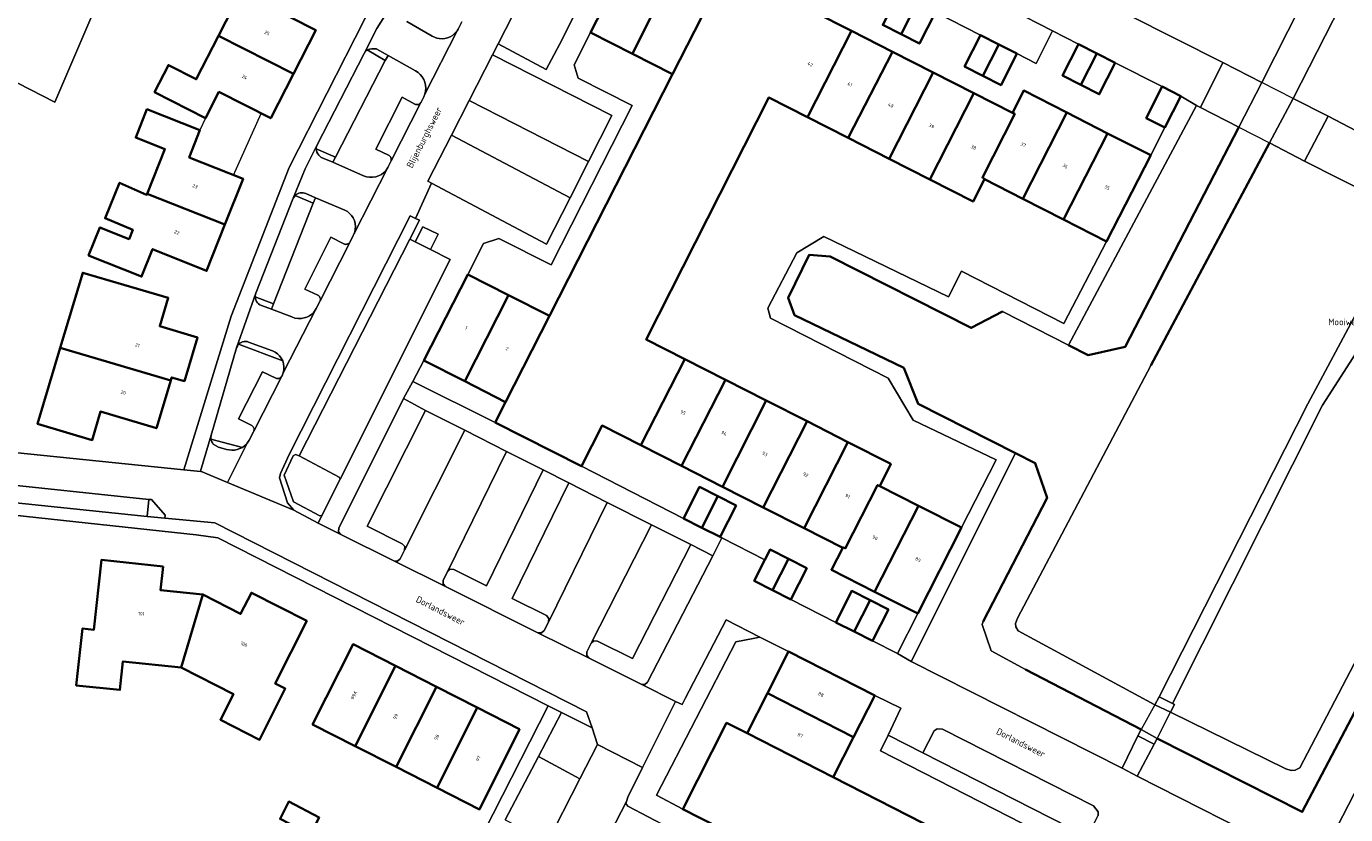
# Model space of a CAD drawing. Header units: metres. Extents: x 110065 to 112666, y 425872 to 427362.
# Tile 56 of 104: x 110813 to 110951, y 426856 to 426939. Entities that reach past the tile are written whole.
import ezdxf

# ---------------------------------------------------------------- set-up
doc = ezdxf.new("R2010")
doc.units = ezdxf.units.M
for name, color, linetype, lineweight in [('B-WE-GK-BESCHOEIING-G', 130, 'GK-BESCHOEIING', 35), ('B-WE-GR-BEPLANTING_CULTUUR_HEESTERS-GV', 90, 'Continuous', 18), ('B-WE-GR-GRAS-GV', 60, 'Continuous', 13), ('B-WE-KW-KUNSTWERK-GV', 170, 'Continuous', 18), ('B-WE-OG-BEBOUWING-GV', 7, 'Continuous', 35), ('B-WE-OG-BEBOUWING-T18', 10, 'Continuous', 18), ('B-WE-OG-BEBOUWING_LUIFEL-GV', 7, 'Continuous', 18), ('B-WE-OG-BEBOUWING_STRAATNAAM-T35', 50, 'Continuous', 35), ('B-WE-OG-TERREIN_ERF-GV', 7, 'Continuous', 18), ('B-WE-OG-WATER-GV', 130, 'Continuous', 18), ('B-WE-VH-ONVERHARD-GV', 252, 'Continuous', 18), ('B-WE-VH-VERHARDING_BETONSTRAATSTEEN-GV', 252, 'Continuous', 18), ('B-WE-VH-VERHARDING_GESLOTEN-GV', 7, 'Continuous', 18), ('B-WE-VH-VERHARDING_OPEN-GV', 252, 'Continuous', 18), ('B-WE-VH-VERHARDING_SIERBESTRATING-GV', 252, 'Continuous', 18), ('B-WE-VH-VERHARDING_TEGEL-GV', 252, 'Continuous', 18)]:
    doc.layers.add(name, color=color, linetype=linetype, lineweight=lineweight)
doc.styles.add('NLCS-ISO-M200-T18', font='NLCS-ISO.ttf')
doc.styles.add('NLCS-ISO-M200-T35', font='NLCS-ISO.ttf')
doc.linetypes.add('GK-BESCHOEIING', pattern='A,30,-5,[1,NLCS.SHX,S=1,R=0,X=0,Y=0],-5', length=40)

msp = doc.modelspace()

# ---------------------------------------------------------------- linework, layer by layer
at = {"layer": 'B-WE-GK-BESCHOEIING-G', "flags": 128}
for points in [[(110940.177, 426928.389), (110928.272, 426905.402), (110924.39, 426904.513), (110922.341, 426905.557)], [(110943.383, 426926.739), (110930.959, 426903.43)], [(110913.37, 426876.625), (110920.078, 426889.58), (110918.838, 426893.205), (110916.783, 426894.248), (110906.572, 426899.429), (110905.064, 426903.202), (110893.608, 426908.705), (110892.953, 426910.511), (110895.152, 426915.008), (110897.347, 426914.865), (110912.117, 426907.359), (110915.412, 426909.089)], [(110968.906, 426899.821), (110964.824, 426891.43), (110963.569, 426889.029), (110963.976, 426883.913), (110958.853, 426879.541), (110946.825, 426856.67), (110931.606, 426864.364)], [(110929.958, 426865.289), (110917.824, 426871.588)]]:
    msp.add_lwpolyline(points, dxfattribs=at)
at = {"layer": 'B-WE-GR-BEPLANTING_CULTUUR_HEESTERS-GV', "flags": 128}
for points in [[(110818.702, 426964.259), (110815.851, 426965.794), (110813.257, 426960.958), (110818.721, 426958.157), (110821.529, 426950.137), (110818.155, 426943.519), (110817.88, 426942.98), (110808.768, 426940.149), (110807.395, 426937.526), (110806.552, 426935.916), (110806.948, 426935.712), (110816.122, 426931.024), (110825.514, 426952.965), (110829.14, 426959.034), (110818.702, 426964.259), (110818.702, 426964.259)], [(110850.727, 426935.388), (110848.835, 426936.489), (110848.666, 426936.354), (110848.518, 426936.13), (110843.56, 426926.46), (110843.507, 426926.262), (110843.499, 426926.133), (110845.503, 426925.27), (110850.727, 426935.388), (110850.727, 426935.388)], [(110936.162, 426930.455), (110935.758, 426930.663), (110922.341, 426905.557), (110924.39, 426904.513), (110928.272, 426905.402), (110940.177, 426928.389), (110936.162, 426930.455), (110936.162, 426930.455)], [(110843.193, 426920.434), (110841.295, 426921.233), (110841.208, 426921.135), (110841.097, 426920.966), (110837.155, 426911.009), (110837.102, 426910.771), (110837.096, 426910.626), (110839.038, 426909.89), (110843.193, 426920.434), (110843.193, 426920.434)], [(110839.987, 426903.911), (110835.368, 426905.653), (110835.234, 426905.467), (110835.145, 426905.272), (110832.478, 426896.115), (110832.444, 426895.842), (110832.456, 426895.715), (110835.758, 426894.856), (110836.021, 426895.062), (110836.252, 426895.305), (110836.471, 426895.624), (110836.921, 426896.478), (110836.957, 426896.547), (110836.991, 426896.737), (110836.983, 426896.806), (110836.965, 426896.874), (110836.937, 426896.938), (110836.899, 426896.996), (110836.853, 426897.049), (110836.799, 426897.093), (110836.739, 426897.129), (110835.357, 426897.835), (110837.877, 426902.782), (110839.265, 426902.099), (110839.34, 426902.07), (110839.419, 426902.054), (110839.499, 426902.051), (110839.579, 426902.061), (110839.656, 426902.085), (110839.729, 426902.12), (110839.794, 426902.167), (110839.905, 426902.301), (110839.925, 426902.34), (110840.042, 426902.648), (110840.107, 426902.963), (110840.119, 426903.284), (110840.079, 426903.603), (110839.987, 426903.911), (110839.987, 426903.911)], [(110854.946, 426898.72), (110852.636, 426899.974), (110845.852, 426886.401), (110845.825, 426886.02), (110846.076, 426885.731), (110851.626, 426882.965), (110852.007, 426882.938), (110852.296, 426883.189), (110852.742, 426884.083), (110852.77, 426884.465), (110852.518, 426884.754), (110848.842, 426886.586), (110854.946, 426898.72), (110854.946, 426898.72)], [(110970.673, 426899.008), (110968.906, 426899.821), (110964.824, 426891.43), (110963.569, 426889.029), (110963.976, 426883.913), (110958.853, 426879.541), (110946.825, 426856.67), (110931.606, 426864.364), (110931.289, 426863.743), (110929.534, 426860.421), (110945.216, 426852.454), (110945.739, 426852.938), (110947.245, 426853.624), (110948.122, 426853.851), (110949.852, 426853.883), (110961.375, 426876.252), (110961.981, 426876.487), (110967.682, 426876.412), (110967.275, 426889.362), (110971.223, 426898.752), (110970.673, 426899.008), (110970.673, 426899.008)], [(110841.719, 426893.98), (110841.333, 426894.092), (110841.082, 426893.973), (110840.135, 426891.952), (110841.117, 426889.142), (110843.88, 426887.672), (110844.074, 426887.717), (110846.014, 426891.51), (110845.918, 426891.718), (110841.719, 426893.98), (110841.719, 426893.98)], [(110918.838, 426893.205), (110916.783, 426894.248), (110905.849, 426872.425), (110927.936, 426861.233), (110929.607, 426864.639), (110929.958, 426865.289), (110917.824, 426871.588), (110914.224, 426873.55), (110913.287, 426876.282), (110913.37, 426876.625), (110920.078, 426889.58), (110918.838, 426893.205), (110918.838, 426893.205)], [(110869.957, 426891.13), (110867.28, 426892.484), (110861.34, 426880.356), (110857.931, 426882.055), (110857.55, 426882.082), (110857.261, 426881.831), (110856.816, 426880.937), (110856.789, 426880.555), (110857.04, 426880.266), (110866.726, 426875.437), (110867.108, 426875.41), (110867.396, 426875.662), (110867.842, 426876.557), (110867.869, 426876.938), (110867.618, 426877.227), (110864.024, 426879.018), (110869.957, 426891.13), (110869.957, 426891.13)], [(110885.058, 426883.504), (110882.736, 426884.669), (110876.649, 426872.724), (110872.987, 426874.55), (110872.606, 426874.577), (110872.317, 426874.326), (110871.871, 426873.431), (110871.844, 426873.05), (110872.095, 426872.761), (110877.562, 426870.034), (110877.94, 426870.006), (110878.229, 426870.252), (110885.058, 426883.504), (110885.058, 426883.504)], [(110872.421, 426865.47), (110869.213, 426867.074), (110866.787, 426862.454), (110871.134, 426860.129), (110872.981, 426863.726), (110872.421, 426865.47), (110872.421, 426865.47)], [(110909.124, 426865.348), (110908.549, 426865.381), (110908.245, 426865.166), (110907.068, 426862.854), (110924.302, 426854.081), (110925.432, 426856.302), (110925.453, 426856.662), (110924.946, 426857.315), (110909.124, 426865.348), (110909.124, 426865.348)]]:
    msp.add_lwpolyline(points, close=True, dxfattribs=at)
at = {"layer": 'B-WE-GR-GRAS-GV', "flags": 128}
for points in [[(110976.489, 426955.257), (110963.463, 426964.439), (110962.94, 426964.378), (110962.555, 426964.11), (110945.871, 426931.406), (110949.523, 426929.542), (110960.469, 426923.819), (110975.374, 426954.277), (110976.489, 426955.257), (110976.489, 426955.257)], [(110853.897, 426934.29), (110851.034, 426935.906), (110850.727, 426935.388), (110845.503, 426925.27), (110845.234, 426924.718), (110848.452, 426923.302), (110848.755, 426923.199), (110849.078, 426923.144), (110849.405, 426923.143), (110849.729, 426923.196), (110850.039, 426923.301), (110850.328, 426923.455), (110850.588, 426923.654), (110850.81, 426923.89), (110850.991, 426924.159), (110851.064, 426924.303), (110851.311, 426924.793), (110851.345, 426924.868), (110851.361, 426924.949), (110851.364, 426925.032), (110851.352, 426925.114), (110851.331, 426925.186), (110851.3, 426925.254), (110851.259, 426925.316), (110851.21, 426925.371), (110851.152, 426925.419), (110851.088, 426925.457), (110849.76, 426926.109), (110852.502, 426931.528), (110853.823, 426930.817), (110853.896, 426930.784), (110853.974, 426930.763), (110854.054, 426930.756), (110854.134, 426930.762), (110854.212, 426930.781), (110854.286, 426930.812), (110854.354, 426930.856), (110854.477, 426930.992), (110854.494, 426931.025), (110854.766, 426931.587), (110854.873, 426931.847), (110854.95, 426932.155), (110854.977, 426932.471), (110854.956, 426932.788), (110854.885, 426933.097), (110854.767, 426933.392), (110854.605, 426933.665), (110854.402, 426933.909), (110854.164, 426934.119), (110853.897, 426934.29), (110853.897, 426934.29)], [(110947.057, 426924.848), (110943.383, 426926.739), (110930.959, 426903.43), (110916.986, 426876.969), (110916.765, 426876.395), (110916.814, 426876.04), (110917.043, 426875.642), (110931.369, 426867.897), (110931.816, 426868.724), (110947.397, 426899.401), (110952.169, 426908.273), (110958.046, 426919.271), (110947.057, 426924.848), (110947.057, 426924.848)], [(110846.495, 426919.71), (110843.437, 426920.996), (110843.193, 426920.434), (110839.038, 426909.89), (110838.826, 426909.331), (110840.949, 426908.512), (110841.271, 426908.403), (110841.607, 426908.351), (110841.947, 426908.357), (110842.241, 426908.41), (110842.524, 426908.506), (110842.789, 426908.643), (110843.031, 426908.818), (110843.244, 426909.028), (110843.387, 426909.212), (110843.508, 426909.412), (110843.888, 426910.14), (110843.916, 426910.201), (110843.933, 426910.404), (110843.918, 426910.488), (110843.888, 426910.567), (110843.846, 426910.641), (110843.792, 426910.707), (110843.728, 426910.762), (110843.655, 426910.806), (110842.302, 426911.443), (110845.04, 426916.89), (110846.384, 426916.169), (110846.454, 426916.142), (110846.528, 426916.126), (110846.603, 426916.121), (110846.678, 426916.126), (110846.751, 426916.143), (110846.821, 426916.17), (110846.889, 426916.208), (110846.951, 426916.254), (110847.007, 426916.309), (110847.046, 426916.376), (110847.368, 426917.038), (110847.438, 426917.177), (110847.531, 426917.433), (110847.587, 426917.7), (110847.605, 426918.005), (110847.575, 426918.31), (110847.496, 426918.605), (110847.372, 426918.885), (110847.205, 426919.141), (110847, 426919.368), (110846.761, 426919.559), (110846.495, 426919.71), (110846.495, 426919.71)], [(110972.282, 426912.195), (110960.279, 426918.138), (110958.927, 426916.713), (110953.402, 426906.229), (110948.938, 426899.282), (110933.242, 426868.019), (110933.427, 426867.928), (110933.015, 426867.122), (110945.12, 426861.185), (110945.671, 426861), (110946.068, 426861.035), (110946.567, 426861.274), (110955.51, 426878.404), (110972.282, 426912.195), (110972.282, 426912.195)]]:
    msp.add_lwpolyline(points, close=True, dxfattribs=at)
msp.add_lwpolyline([(110852.976, 426939.468), (110855.648, 426937.937), (110855.883, 426937.814), (110856.133, 426937.726), (110856.393, 426937.672), (110856.685, 426937.654), (110856.976, 426937.681), (110857.26, 426937.751), (110857.53, 426937.864), (110857.779, 426938.016), (110858.003, 426938.204), (110858.262, 426938.503), (110858.356, 426938.676), (110858.75, 426939.415)], dxfattribs=at)
at = {"layer": 'B-WE-KW-KUNSTWERK-GV', "flags": 128}
for points in [[(110949.523, 426929.542), (110945.871, 426931.406), (110942.579, 426933.086), (110938.511, 426935.162), (110936.162, 426930.455), (110940.177, 426928.389), (110943.383, 426926.739), (110947.057, 426924.848), (110949.523, 426929.542), (110949.523, 426929.542)], [(110931.606, 426864.364), (110933.015, 426867.122), (110933.427, 426867.928), (110933.242, 426868.019), (110931.816, 426868.724), (110931.369, 426867.897), (110929.958, 426865.289), (110929.607, 426864.639), (110931.289, 426863.743), (110931.606, 426864.364), (110931.606, 426864.364)]]:
    msp.add_lwpolyline(points, close=True, dxfattribs=at)
at = {"layer": 'B-WE-OG-BEBOUWING-GV', "flags": 128}
for points in [[(110839.408, 426944.065), (110832.248, 426947.716), (110830.838, 426944.846), (110835.537, 426942.435), (110833.249, 426937.96), (110841.106, 426933.974), (110843.447, 426938.564), (110838.007, 426941.315), (110839.408, 426944.065), (110839.408, 426944.065)], [(110892.276, 426944.866), (110887.597, 426947.247), (110885.437, 426942.989), (110880.819, 426933.953), (110867.937, 426908.616), (110863.339, 426899.6), (110862.26, 426897.462), (110871.289, 426892.871), (110873.448, 426897.129), (110877.498, 426895.076), (110882.11, 426904.102), (110878.061, 426906.16), (110890.935, 426931.509), (110894.978, 426929.448), (110899.597, 426938.475), (110895.564, 426940.526), (110891.196, 426942.746), (110892.276, 426944.866), (110892.276, 426944.866)], [(110881.152, 426945.164), (110876.867, 426947.339), (110872.256, 426938.309), (110876.627, 426936.086), (110881.152, 426945.164), (110881.152, 426945.164)], [(110885.437, 426942.989), (110881.152, 426945.164), (110876.627, 426936.086), (110880.819, 426933.953), (110885.437, 426942.989), (110885.437, 426942.989)], [(110906.461, 426941.428), (110904.544, 426942.403), (110902.866, 426939.106), (110904.785, 426938.13), (110906.461, 426941.428), (110906.461, 426941.428)], [(110908.376, 426940.454), (110906.461, 426941.428), (110904.785, 426938.13), (110906.699, 426937.156), (110908.376, 426940.454), (110908.376, 426940.454)], [(110903.875, 426936.3), (110899.597, 426938.475), (110894.978, 426929.448), (110899.25, 426927.269), (110903.875, 426936.3), (110903.875, 426936.3)], [(110841.106, 426933.974), (110833.249, 426937.96), (110830.926, 426933.416), (110828.006, 426934.907), (110826.556, 426932.067), (110831.895, 426929.346), (110833.296, 426932.096), (110838.735, 426929.325), (110841.106, 426933.974), (110841.106, 426933.974)], [(110915.027, 426937.071), (110913.109, 426938.046), (110911.435, 426934.756), (110913.355, 426933.78), (110915.027, 426937.071), (110915.027, 426937.071)], [(110916.932, 426936.102), (110915.027, 426937.071), (110913.355, 426933.78), (110915.259, 426932.812), (110916.932, 426936.102), (110916.932, 426936.102)], [(110925.306, 426936.12), (110923.387, 426937.092), (110921.716, 426933.794), (110923.635, 426932.821), (110925.306, 426936.12), (110925.306, 426936.12)], [(110908.148, 426934.128), (110903.875, 426936.3), (110899.25, 426927.269), (110903.528, 426925.088), (110908.148, 426934.128), (110908.148, 426934.128)], [(110927.221, 426935.149), (110925.306, 426936.12), (110923.635, 426932.821), (110925.548, 426931.85), (110927.221, 426935.149), (110927.221, 426935.149)], [(110912.426, 426931.953), (110908.148, 426934.128), (110903.528, 426925.088), (110907.807, 426922.906), (110912.426, 426931.953), (110912.426, 426931.953)], [(110934.103, 426931.66), (110932.15, 426932.649), (110930.479, 426929.352), (110932.425, 426928.362), (110934.103, 426931.66), (110934.103, 426931.66)], [(110916.454, 426929.905), (110912.426, 426931.953), (110907.807, 426922.906), (110912.322, 426920.604), (110913.511, 426922.941), (110913.537, 426922.992), (110913.3, 426923.11), (110916.696, 426929.782), (110916.454, 426929.905), (110916.454, 426929.905)], [(110922.155, 426929.922), (110917.634, 426932.222), (110916.454, 426929.905), (110916.696, 426929.782), (110913.3, 426923.11), (110913.537, 426922.992), (110913.511, 426922.941), (110917.542, 426920.886), (110922.155, 426929.922), (110922.155, 426929.922)], [(110831.315, 426928.066), (110825.756, 426930.277), (110824.595, 426927.307), (110827.635, 426926.097), (110825.769, 426921.424), (110833.937, 426918.195), (110835.834, 426922.986), (110830.185, 426925.226), (110831.315, 426928.066), (110831.315, 426928.066)], [(110926.428, 426927.748), (110922.155, 426929.922), (110917.542, 426920.886), (110921.814, 426918.709), (110926.428, 426927.748), (110926.428, 426927.748)], [(110930.942, 426925.451), (110926.428, 426927.748), (110921.814, 426918.709), (110926.321, 426916.412), (110930.942, 426925.451), (110930.942, 426925.451)], [(110825.726, 426921.316), (110822.886, 426922.57), (110821.373, 426918.856), (110824.273, 426917.658), (110823.884, 426916.678), (110820.834, 426917.898), (110819.643, 426914.958), (110825.203, 426912.748), (110826.343, 426915.617), (110832.013, 426913.336), (110833.937, 426918.195), (110825.769, 426921.424), (110825.726, 426921.316), (110825.726, 426921.316)], [(110816.661, 426905.266), (110828.247, 426901.846), (110828.35, 426902.189), (110829.683, 426901.789), (110831.056, 426906.367), (110827.109, 426907.545), (110827.994, 426910.516), (110824.753, 426911.468), (110819.033, 426913.149), (110816.661, 426905.266), (110816.661, 426905.266)], [(110863.655, 426910.789), (110859.372, 426912.962), (110854.781, 426903.943), (110859.06, 426901.771), (110863.655, 426910.789), (110863.655, 426910.789)], [(110867.937, 426908.616), (110863.655, 426910.789), (110859.06, 426901.771), (110863.339, 426899.6), (110867.937, 426908.616), (110867.937, 426908.616)], [(110828.247, 426901.846), (110816.661, 426905.266), (110814.301, 426897.31), (110820.02, 426895.619), (110820.891, 426898.599), (110826.75, 426896.848), (110828.247, 426901.846), (110828.247, 426901.846)], [(110886.388, 426901.928), (110882.11, 426904.102), (110877.498, 426895.076), (110881.778, 426892.906), (110886.388, 426901.928), (110886.388, 426901.928)], [(110890.658, 426899.758), (110886.388, 426901.928), (110881.778, 426892.906), (110886.067, 426890.732), (110890.658, 426899.758), (110890.658, 426899.758)], [(110894.936, 426897.584), (110890.658, 426899.758), (110886.067, 426890.732), (110890.346, 426888.563), (110894.936, 426897.584), (110894.936, 426897.584)], [(110899.207, 426895.413), (110894.936, 426897.584), (110890.346, 426888.563), (110894.628, 426886.392), (110899.207, 426895.413), (110899.207, 426895.413)], [(110903.728, 426893.116), (110899.207, 426895.413), (110894.628, 426886.392), (110898.666, 426884.345), (110898.699, 426884.388), (110898.93, 426884.27), (110902.325, 426890.91), (110902.548, 426890.797), (110903.728, 426893.116), (110903.728, 426893.116)], [(110885.593, 426889.731), (110883.669, 426890.712), (110881.989, 426887.416), (110883.913, 426886.435), (110885.593, 426889.731), (110885.593, 426889.731)], [(110902.548, 426890.797), (110902.325, 426890.91), (110898.93, 426884.27), (110898.699, 426884.388), (110898.666, 426884.345), (110897.486, 426882.027), (110902.005, 426879.732), (110906.595, 426888.741), (110902.548, 426890.797), (110902.548, 426890.797)], [(110887.5, 426888.758), (110885.593, 426889.731), (110883.913, 426886.435), (110885.819, 426885.463), (110887.5, 426888.758), (110887.5, 426888.758)], [(110911.114, 426886.446), (110906.595, 426888.741), (110902.005, 426879.732), (110906.525, 426877.436), (110911.114, 426886.446), (110911.114, 426886.446)], [(110827.448, 426882.378), (110820.988, 426883.059), (110820.197, 426875.749), (110819.007, 426875.879), (110818.356, 426869.91), (110822.926, 426869.439), (110823.237, 426872.429), (110829.337, 426871.787), (110831.627, 426879.427), (110827.188, 426879.888), (110827.448, 426882.378), (110827.448, 426882.378)], [(110892.994, 426883.173), (110891.064, 426884.147), (110890.516, 426883.066), (110889.396, 426880.858), (110891.324, 426879.882), (110892.994, 426883.173), (110892.994, 426883.173)], [(110894.896, 426882.213), (110892.994, 426883.173), (110891.324, 426879.882), (110893.232, 426878.916), (110894.896, 426882.213), (110894.896, 426882.213)], [(110842.507, 426876.686), (110836.707, 426879.627), (110835.577, 426877.407), (110831.627, 426879.427), (110829.337, 426871.787), (110834.826, 426869.007), (110833.465, 426866.317), (110837.555, 426864.227), (110840.256, 426869.576), (110839.186, 426870.116), (110842.507, 426876.686), (110842.507, 426876.686)], [(110901.553, 426878.839), (110899.624, 426879.816), (110897.955, 426876.523), (110899.883, 426875.546), (110901.553, 426878.839), (110901.553, 426878.839)], [(110903.45, 426877.877), (110901.553, 426878.839), (110899.883, 426875.546), (110901.782, 426874.584), (110903.45, 426877.877), (110903.45, 426877.877)], [(110851.798, 426871.957), (110847.356, 426874.225), (110843.115, 426865.836), (110847.568, 426863.566), (110851.798, 426871.957), (110851.798, 426871.957)], [(110902.024, 426868.857), (110892.985, 426873.458), (110890.779, 426869.089), (110899.794, 426864.489), (110902.024, 426868.857), (110902.024, 426868.857)], [(110856.086, 426869.769), (110851.798, 426871.957), (110847.568, 426863.566), (110851.876, 426861.37), (110856.086, 426869.769), (110856.086, 426869.769)], [(110860.369, 426867.587), (110856.086, 426869.769), (110851.876, 426861.37), (110856.158, 426859.187), (110860.369, 426867.587), (110860.369, 426867.587)], [(110899.794, 426864.489), (110890.779, 426869.089), (110888.664, 426864.899), (110897.655, 426860.3), (110899.794, 426864.489), (110899.794, 426864.489)], [(110864.814, 426865.323), (110860.369, 426867.587), (110856.158, 426859.187), (110860.593, 426856.923), (110864.814, 426865.323), (110864.814, 426865.323)], [(110897.655, 426860.3), (110888.664, 426864.899), (110886.504, 426865.989), (110881.903, 426856.94), (110883.629, 426856.064), (110886.179, 426854.77), (110864.446, 426812.004), (110873.455, 426807.393), (110895.219, 426850.153), (110916.729, 426839.215), (110921.33, 426848.234), (110897.655, 426860.3), (110897.655, 426860.3)], [(110843.821, 426856.092), (110840.624, 426857.737), (110839.714, 426855.937), (110842.909, 426854.299), (110843.821, 426856.092), (110843.821, 426856.092)]]:
    msp.add_lwpolyline(points, close=True, dxfattribs=at)
at = {"layer": 'B-WE-OG-BEBOUWING_LUIFEL-GV', "flags": 128}
msp.add_lwpolyline([(110837.736, 426929.834), (110833.296, 426932.096), (110831.895, 426929.346), (110831.315, 426928.066), (110830.185, 426925.226), (110834.827, 426923.385), (110837.736, 426929.834), (110837.736, 426929.834)], close=True, dxfattribs=at)
at = {"layer": 'B-WE-OG-TERREIN_ERF-GV', "flags": 128}
for points in [[(110797.175, 426895.822), (110829.638, 426892.49), (110834.585, 426908.609), (110840.673, 426924.166), (110848.563, 426939.683), (110857.821, 426954.417), (110868.072, 426967.793), (110868.072, 426967.793), (110868.072, 426967.793), (110867.82, 426968.101), (110845.966, 426992.203), (110844.789, 426993.541), (110840.165, 426998.538), (110828.985, 427003.611), (110825.37, 427002.364), (110817.291, 426986.527), (110808.618, 426969.687), (110815.851, 426965.794), (110818.702, 426964.259), (110829.14, 426959.034), (110825.514, 426952.965), (110816.122, 426931.024), (110806.948, 426935.712)], [(110895.564, 426940.526), (110899.597, 426938.475), (110903.875, 426936.3), (110908.148, 426934.128), (110912.426, 426931.953), (110916.454, 426929.905), (110917.634, 426932.222), (110922.155, 426929.922), (110926.428, 426927.748), (110930.942, 426925.451), (110932.425, 426928.362), (110930.479, 426929.352), (110932.15, 426932.649), (110927.221, 426935.149), (110925.548, 426931.85), (110923.635, 426932.821), (110921.716, 426933.794), (110923.387, 426937.092), (110920.666, 426938.471), (110918.947, 426935.078), (110916.932, 426936.102), (110915.259, 426932.812), (110913.355, 426933.78), (110911.435, 426934.756), (110913.109, 426938.046), (110908.376, 426940.454), (110906.699, 426937.156), (110904.785, 426938.13), (110902.866, 426939.106)], [(110857.265, 426847.074), (110867.819, 426867.771), (110833.182, 426885.391), (110830.908, 426885.704), (110793.7, 426889.701)], [(110839.714, 426855.937), (110840.624, 426857.737), (110843.821, 426856.092)]]:
    msp.add_lwpolyline(points, dxfattribs=at)
for points in [[(110939.869, 426982.841), (110937.104, 426981.6), (110928.698, 426965.001), (110928.505, 426964.62), (110927.839, 426963.317), (110918.596, 426945.228), (110938.511, 426935.162), (110942.579, 426933.086), (110954.934, 426957.436), (110959.69, 426966.605), (110962.304, 426971.047), (110962.704, 426972.106), (110939.869, 426982.841), (110939.869, 426982.841)], [(110833.249, 426937.96), (110835.537, 426942.435), (110830.838, 426944.846), (110832.248, 426947.716), (110839.408, 426944.065), (110838.007, 426941.315), (110843.447, 426938.564), (110841.106, 426933.974), (110838.735, 426929.325), (110833.296, 426932.096), (110831.895, 426929.346), (110826.556, 426932.067), (110828.006, 426934.907), (110830.926, 426933.416), (110833.249, 426937.96), (110833.249, 426937.96)], [(110876.627, 426936.086), (110872.256, 426938.309), (110870.533, 426934.922), (110870.949, 426933.532), (110876.615, 426930.65), (110868.128, 426913.958), (110862.637, 426916.744), (110861.024, 426916.217), (110859.372, 426912.962), (110863.655, 426910.789), (110867.937, 426908.616), (110880.819, 426933.953), (110876.627, 426936.086), (110876.627, 426936.086)], [(110894.978, 426929.448), (110890.935, 426931.509), (110878.061, 426906.16), (110882.11, 426904.102), (110886.388, 426901.928), (110890.658, 426899.758), (110894.936, 426897.584), (110899.207, 426895.413), (110903.728, 426893.116), (110902.548, 426890.797), (110906.595, 426888.741), (110911.114, 426886.446), (110914.734, 426893.554), (110906.051, 426897.714), (110903.436, 426902.117), (110891.089, 426908.372), (110890.806, 426909.423), (110893.873, 426915.224), (110896.674, 426916.945), (110909.746, 426910.631), (110911.108, 426913.303), (110921.844, 426907.831), (110926.321, 426916.412), (110921.814, 426918.709), (110917.542, 426920.886), (110913.511, 426922.941), (110912.322, 426920.604), (110907.807, 426922.906), (110903.528, 426925.088), (110899.25, 426927.269), (110894.978, 426929.448), (110894.978, 426929.448)], [(110825.726, 426921.316), (110825.769, 426921.424), (110827.635, 426926.097), (110824.595, 426927.307), (110825.756, 426930.277), (110831.315, 426928.066), (110830.185, 426925.226), (110835.834, 426922.986), (110833.937, 426918.195), (110832.013, 426913.336), (110826.343, 426915.617), (110825.203, 426912.748), (110819.643, 426914.958), (110820.834, 426917.898), (110823.884, 426916.678), (110824.273, 426917.658), (110821.373, 426918.856), (110822.886, 426922.57), (110825.726, 426921.316), (110825.726, 426921.316)], [(110824.753, 426911.468), (110827.994, 426910.516), (110827.109, 426907.545), (110831.056, 426906.367), (110829.683, 426901.789), (110828.35, 426902.189), (110828.247, 426901.846), (110826.75, 426896.848), (110820.891, 426898.599), (110820.02, 426895.619), (110814.301, 426897.31), (110816.661, 426905.266), (110819.033, 426913.149), (110824.753, 426911.468), (110824.753, 426911.468)], [(110859.06, 426901.771), (110854.781, 426903.943), (110853.637, 426901.767), (110862.26, 426897.462), (110863.339, 426899.6), (110859.06, 426901.771), (110859.06, 426901.771)], [(110877.498, 426895.076), (110873.448, 426897.129), (110871.289, 426892.871), (110881.989, 426887.416), (110883.669, 426890.712), (110885.593, 426889.731), (110887.5, 426888.758), (110885.819, 426885.463), (110886.016, 426885.363), (110890.516, 426883.066), (110891.064, 426884.147), (110892.994, 426883.173), (110894.896, 426882.213), (110893.232, 426878.916), (110897.955, 426876.523), (110899.624, 426879.816), (110901.553, 426878.839), (110903.45, 426877.877), (110901.782, 426874.584), (110904.42, 426873.253), (110906.525, 426877.436), (110902.005, 426879.732), (110897.486, 426882.027), (110898.666, 426884.345), (110894.628, 426886.392), (110890.346, 426888.563), (110886.067, 426890.732), (110881.778, 426892.906), (110877.498, 426895.076), (110877.498, 426895.076)], [(110829.337, 426871.787), (110823.237, 426872.429), (110822.926, 426869.439), (110818.356, 426869.91), (110819.007, 426875.879), (110820.197, 426875.749), (110820.988, 426883.059), (110827.448, 426882.378), (110827.188, 426879.888), (110831.627, 426879.427), (110835.577, 426877.407), (110836.707, 426879.627), (110842.507, 426876.686), (110839.186, 426870.116), (110840.256, 426869.576), (110837.555, 426864.227), (110833.465, 426866.317), (110834.826, 426869.007), (110829.337, 426871.787), (110829.337, 426871.787)], [(110892.985, 426873.458), (110889.983, 426874.986), (110889.287, 426874.834), (110887.475, 426874.466), (110879.16, 426858.428), (110881.903, 426856.94), (110886.504, 426865.989), (110888.664, 426864.899), (110890.779, 426869.089), (110892.985, 426873.458), (110892.985, 426873.458)], [(110847.568, 426863.566), (110843.115, 426865.836), (110847.356, 426874.225), (110851.798, 426871.957), (110856.086, 426869.769), (110860.369, 426867.587), (110864.814, 426865.323), (110860.593, 426856.923), (110856.158, 426859.187), (110851.876, 426861.37), (110847.568, 426863.566), (110847.568, 426863.566)], [(110904.761, 426867.515), (110902.024, 426868.857), (110899.794, 426864.489), (110897.655, 426860.3), (110921.33, 426848.234), (110923.459, 426852.422), (110902.629, 426863.057), (110903.42, 426864.711), (110904.761, 426867.515), (110904.761, 426867.515)]]:
    msp.add_lwpolyline(points, close=True, dxfattribs=at)
at = {"layer": 'B-WE-OG-WATER-GV', "flags": 128}
for points in [[(110955.51, 426878.404), (110946.567, 426861.274), (110946.068, 426861.035), (110945.671, 426861), (110945.12, 426861.185), (110933.015, 426867.122), (110931.369, 426867.897), (110917.043, 426875.642), (110916.814, 426876.04), (110916.765, 426876.395), (110916.986, 426876.969), (110930.959, 426903.43), (110943.383, 426926.739), (110943.383, 426926.739), (110943.383, 426926.739), (110945.871, 426931.406), (110962.555, 426964.11)], [(110954.934, 426957.436), (110942.579, 426933.086), (110940.177, 426928.389), (110928.272, 426905.402), (110924.39, 426904.513), (110922.341, 426905.557), (110915.412, 426909.089), (110912.117, 426907.359), (110897.347, 426914.865), (110895.152, 426915.008), (110892.953, 426910.511), (110893.608, 426908.705), (110905.064, 426903.202), (110906.572, 426899.429), (110916.783, 426894.248), (110918.838, 426893.205), (110920.078, 426889.58), (110913.37, 426876.625), (110913.287, 426876.282), (110914.224, 426873.55), (110917.824, 426871.588), (110929.958, 426865.289), (110931.606, 426864.364), (110946.825, 426856.67), (110958.853, 426879.541)]]:
    msp.add_lwpolyline(points, dxfattribs=at)
at = {"layer": 'B-WE-VH-ONVERHARD-GV', "flags": 128}
for points in [[(110942.579, 426933.086), (110938.511, 426935.162), (110936.162, 426930.455), (110940.177, 426928.389), (110942.579, 426933.086), (110942.579, 426933.086)], [(110949.523, 426929.542), (110945.871, 426931.406), (110943.383, 426926.739), (110947.057, 426924.848), (110949.523, 426929.542), (110949.523, 426929.542)], [(110933.242, 426868.019), (110931.816, 426868.724), (110931.369, 426867.897), (110933.015, 426867.122), (110933.427, 426867.928), (110933.242, 426868.019), (110933.242, 426868.019)], [(110931.606, 426864.364), (110929.958, 426865.289), (110929.607, 426864.639), (110931.289, 426863.743), (110931.606, 426864.364), (110931.606, 426864.364)]]:
    msp.add_lwpolyline(points, close=True, dxfattribs=at)
at = {"layer": 'B-WE-VH-VERHARDING_BETONSTRAATSTEEN-GV', "flags": 128}
for points in [[(110877.813, 426954.59), (110873.175, 426957.043), (110868.778, 426949.309), (110862.552, 426937.123), (110867.599, 426934.45), (110868.977, 426937.051), (110877.813, 426954.59), (110877.813, 426954.59)], [(110853.823, 426930.817), (110852.502, 426931.528), (110849.76, 426926.109), (110851.088, 426925.457), (110851.152, 426925.419), (110851.21, 426925.371), (110851.259, 426925.316), (110851.3, 426925.254), (110851.331, 426925.186), (110851.352, 426925.114), (110851.364, 426925.032), (110851.361, 426924.949), (110851.345, 426924.868), (110854.477, 426930.992), (110854.354, 426930.856), (110854.286, 426930.812), (110854.212, 426930.781), (110854.134, 426930.762), (110854.054, 426930.756), (110853.974, 426930.763), (110853.896, 426930.784), (110853.823, 426930.817), (110853.823, 426930.817)], [(110960.469, 426923.819), (110949.523, 426929.542), (110947.057, 426924.848), (110958.046, 426919.271), (110960.279, 426918.138), (110972.282, 426912.195), (110974.622, 426916.764), (110961.958, 426923.061), (110960.469, 426923.819), (110960.469, 426923.819)], [(110960.279, 426918.138), (110958.046, 426919.271), (110952.169, 426908.273), (110947.397, 426899.401), (110931.816, 426868.724), (110933.242, 426868.019), (110948.938, 426899.282), (110953.402, 426906.229), (110958.927, 426916.713), (110960.279, 426918.138), (110960.279, 426918.138)], [(110846.384, 426916.169), (110845.04, 426916.89), (110842.302, 426911.443), (110843.655, 426910.806), (110843.728, 426910.762), (110843.792, 426910.707), (110843.846, 426910.641), (110843.888, 426910.567), (110843.918, 426910.488), (110843.933, 426910.404), (110843.916, 426910.201), (110847.007, 426916.309), (110846.951, 426916.254), (110846.889, 426916.208), (110846.821, 426916.17), (110846.751, 426916.143), (110846.678, 426916.126), (110846.603, 426916.121), (110846.528, 426916.126), (110846.454, 426916.142), (110846.384, 426916.169), (110846.384, 426916.169)], [(110839.265, 426902.099), (110837.877, 426902.782), (110835.357, 426897.835), (110836.739, 426897.129), (110836.799, 426897.093), (110836.853, 426897.049), (110836.899, 426896.996), (110836.937, 426896.938), (110836.965, 426896.874), (110836.983, 426896.806), (110836.991, 426896.737), (110836.957, 426896.547), (110839.905, 426902.301), (110839.794, 426902.167), (110839.729, 426902.12), (110839.656, 426902.085), (110839.579, 426902.061), (110839.499, 426902.051), (110839.419, 426902.054), (110839.34, 426902.07), (110839.265, 426902.099), (110839.265, 426902.099)], [(110825.972, 426889.406), (110808.783, 426891.209), (110808.618, 426889.404), (110825.781, 426887.613), (110825.972, 426889.406), (110825.972, 426889.406)], [(110806.763, 426889.589), (110796.642, 426890.629), (110793.7, 426889.701), (110830.908, 426885.704), (110833.182, 426885.391), (110867.819, 426867.771), (110869.213, 426867.074), (110872.421, 426865.47), (110871.829, 426867.139), (110832.86, 426886.943), (110827.643, 426887.437), (110825.781, 426887.613), (110808.618, 426889.404), (110806.763, 426889.589), (110806.763, 426889.589)], [(110826.247, 426889.384), (110825.972, 426889.406), (110825.781, 426887.613), (110827.643, 426887.437), (110827.652, 426887.735), (110826.247, 426889.384), (110826.247, 426889.384)]]:
    msp.add_lwpolyline(points, close=True, dxfattribs=at)
at = {"layer": 'B-WE-VH-VERHARDING_GESLOTEN-GV', "flags": 128}
for points in [[(110949.523, 426929.542), (110945.871, 426931.406), (110942.579, 426933.086), (110938.511, 426935.162), (110936.162, 426930.455), (110940.177, 426928.389), (110943.383, 426926.739), (110947.057, 426924.848), (110949.523, 426929.542), (110949.523, 426929.542)], [(110856.274, 426917.172), (110854.67, 426917.973), (110853.869, 426916.367), (110855.472, 426915.567), (110856.274, 426917.172), (110856.274, 426917.172)], [(110931.606, 426864.364), (110933.015, 426867.122), (110933.427, 426867.928), (110933.242, 426868.019), (110931.816, 426868.724), (110931.369, 426867.897), (110929.958, 426865.289), (110929.607, 426864.639), (110931.289, 426863.743), (110931.606, 426864.364), (110931.606, 426864.364)]]:
    msp.add_lwpolyline(points, close=True, dxfattribs=at)
at = {"layer": 'B-WE-VH-VERHARDING_OPEN-GV', "flags": 128}
for points in [[(110877.813, 426954.59), (110868.977, 426937.051), (110867.599, 426934.45), (110862.552, 426937.123), (110861.964, 426935.972), (110874.481, 426929.605), (110872.046, 426924.816), (110870.1, 426920.988), (110867.64, 426916.15), (110855.578, 426922.537), (110853.914, 426918.84), (110854.322, 426918.642), (110853.304, 426916.649), (110853.869, 426916.367), (110854.67, 426917.973), (110856.274, 426917.172), (110855.472, 426915.567), (110857.55, 426914.53), (110846.014, 426891.51), (110844.074, 426887.717), (110843.695, 426886.918), (110846.076, 426885.731), (110845.825, 426886.02), (110845.852, 426886.401), (110852.636, 426899.974), (110853.637, 426901.767), (110854.781, 426903.943), (110859.372, 426912.962), (110861.024, 426916.217), (110862.637, 426916.744), (110868.128, 426913.958), (110876.615, 426930.65), (110870.949, 426933.532), (110870.533, 426934.922), (110872.256, 426938.309), (110876.867, 426947.339)], [(110858.75, 426939.415), (110858.356, 426938.676), (110858.262, 426938.503), (110854.873, 426931.847), (110854.766, 426931.587), (110854.494, 426931.025), (110854.477, 426930.992), (110851.345, 426924.868), (110851.311, 426924.793), (110851.064, 426924.303), (110850.991, 426924.159), (110847.438, 426917.177), (110847.368, 426917.038), (110847.046, 426916.376), (110847.007, 426916.309), (110843.916, 426910.201), (110843.888, 426910.14), (110843.508, 426909.412), (110840.042, 426902.648), (110839.925, 426902.34), (110839.905, 426902.301), (110836.957, 426896.547), (110836.921, 426896.478), (110836.471, 426895.624), (110836.252, 426895.305), (110834.201, 426891.166), (110841.16, 426888.259), (110840.472, 426889.031), (110839.662, 426891.655), (110839.739, 426892.103), (110840.648, 426894.091), (110853.343, 426919.117), (110853.914, 426918.84), (110855.578, 426922.537), (110855.205, 426922.741), (110857.672, 426927.569), (110859.52, 426931.187), (110861.964, 426935.972), (110862.552, 426937.123), (110868.778, 426949.309)], [(110848.563, 426939.683), (110840.673, 426924.166), (110834.585, 426908.609), (110829.638, 426892.49), (110831.371, 426892.312), (110831.381, 426892.345), (110832.478, 426896.115), (110835.145, 426905.272), (110837.155, 426911.009), (110841.097, 426920.966), (110842.332, 426924.042), (110843.56, 426926.46), (110848.518, 426936.13), (110849.866, 426938.731), (110851.525, 426941.396)], [(110851.525, 426941.396), (110849.866, 426938.731), (110848.518, 426936.13), (110848.666, 426936.354), (110848.835, 426936.489), (110849.07, 426936.57), (110849.314, 426936.614), (110849.562, 426936.62), (110849.808, 426936.587), (110849.851, 426936.578), (110851.034, 426935.906), (110853.897, 426934.29), (110854.164, 426934.119), (110854.402, 426933.909), (110854.605, 426933.665), (110854.767, 426933.392), (110854.885, 426933.097), (110854.956, 426932.788), (110854.977, 426932.471), (110854.95, 426932.155), (110854.873, 426931.847), (110858.262, 426938.503), (110858.003, 426938.204), (110857.779, 426938.016), (110857.53, 426937.864), (110857.26, 426937.751), (110856.976, 426937.681), (110856.685, 426937.654), (110856.393, 426937.672), (110856.133, 426937.726), (110855.883, 426937.814), (110855.648, 426937.937), (110852.976, 426939.468)], [(110808.783, 426891.209), (110825.972, 426889.406), (110826.247, 426889.384), (110827.652, 426887.735), (110827.643, 426887.437), (110832.86, 426886.943), (110871.829, 426867.139), (110872.421, 426865.47), (110872.981, 426863.726), (110877.695, 426861.305), (110881.155, 426868.242), (110877.562, 426870.034), (110872.095, 426872.761), (110866.726, 426875.437), (110857.04, 426880.266), (110851.626, 426882.965), (110846.076, 426885.731), (110843.695, 426886.918), (110841.16, 426888.259), (110834.201, 426891.166), (110831.381, 426892.345), (110831.371, 426892.312), (110829.638, 426892.49), (110829.638, 426892.49), (110829.638, 426892.49), (110797.175, 426895.822)], [(110945.216, 426852.454), (110929.534, 426860.421), (110927.936, 426861.233), (110905.849, 426872.425), (110904.42, 426873.253), (110901.782, 426874.584), (110899.883, 426875.546), (110897.955, 426876.523), (110893.232, 426878.916), (110891.324, 426879.882), (110889.396, 426880.858), (110890.516, 426883.066), (110890.516, 426883.066), (110890.516, 426883.066), (110886.016, 426885.363), (110885.058, 426883.504), (110878.229, 426870.252), (110877.94, 426870.006), (110877.562, 426870.034), (110881.155, 426868.242), (110881.84, 426867.9), (110882.172, 426868.558), (110886.472, 426876.773), (110889.983, 426874.986), (110892.985, 426873.458), (110902.024, 426868.857), (110904.761, 426867.515), (110903.42, 426864.711), (110907.068, 426862.854), (110908.245, 426865.166), (110908.549, 426865.381), (110909.124, 426865.348), (110924.946, 426857.315), (110925.453, 426856.662), (110925.432, 426856.302)], [(110883.629, 426856.064), (110881.903, 426856.94), (110879.16, 426858.428), (110887.475, 426874.466), (110889.287, 426874.834), (110889.983, 426874.986), (110886.472, 426876.773), (110882.172, 426868.558), (110881.84, 426867.9), (110881.155, 426868.242), (110877.695, 426861.305), (110876.153, 426858.214), (110876.006, 426857.744), (110875.951, 426857.545), (110876.148, 426857.264), (110880.43, 426855.045)], [(110961.375, 426876.252), (110949.852, 426853.883), (110951.368, 426852.954)], [(110863.306, 426855.826), (110866.787, 426862.454), (110869.213, 426867.074), (110869.213, 426867.074), (110869.213, 426867.074), (110867.819, 426867.771), (110857.265, 426847.074)], [(110864.268, 426835.004), (110876.006, 426857.744), (110876.153, 426858.214), (110877.695, 426861.305), (110877.695, 426861.305), (110877.695, 426861.305), (110872.981, 426863.726), (110871.134, 426860.129), (110867.588, 426853.229)]]:
    msp.add_lwpolyline(points, dxfattribs=at)
for points in [[(110916.3, 426940.713), (110900.106, 426949.03), (110898.186, 426945.488), (110904.544, 426942.403), (110906.461, 426941.428), (110908.376, 426940.454), (110913.109, 426938.046), (110915.027, 426937.071), (110916.932, 426936.102), (110918.947, 426935.078), (110920.666, 426938.471), (110916.3, 426940.713), (110916.3, 426940.713)], [(110938.511, 426935.162), (110918.596, 426945.228), (110916.3, 426940.713), (110920.666, 426938.471), (110923.387, 426937.092), (110925.306, 426936.12), (110927.221, 426935.149), (110932.15, 426932.649), (110934.103, 426931.66), (110935.758, 426930.663), (110936.162, 426930.455), (110938.511, 426935.162), (110938.511, 426935.162)], [(110874.481, 426929.605), (110861.964, 426935.972), (110859.52, 426931.187), (110872.046, 426924.816), (110874.481, 426929.605), (110874.481, 426929.605)], [(110935.758, 426930.663), (110934.103, 426931.66), (110932.425, 426928.362), (110930.942, 426925.451), (110926.321, 426916.412), (110921.844, 426907.831), (110911.108, 426913.303), (110909.746, 426910.631), (110896.674, 426916.945), (110893.873, 426915.224), (110890.806, 426909.423), (110891.089, 426908.372), (110903.436, 426902.117), (110906.051, 426897.714), (110914.734, 426893.554), (110911.114, 426886.446), (110906.525, 426877.436), (110904.42, 426873.253), (110905.849, 426872.425), (110916.783, 426894.248), (110906.572, 426899.429), (110905.064, 426903.202), (110893.608, 426908.705), (110892.953, 426910.511), (110895.152, 426915.008), (110897.347, 426914.865), (110912.117, 426907.359), (110915.412, 426909.089), (110922.341, 426905.557), (110935.758, 426930.663), (110935.758, 426930.663)], [(110872.046, 426924.816), (110859.52, 426931.187), (110857.672, 426927.569), (110870.1, 426920.988), (110872.046, 426924.816), (110872.046, 426924.816)], [(110870.1, 426920.988), (110857.672, 426927.569), (110855.205, 426922.741), (110855.578, 426922.537), (110867.64, 426916.15), (110870.1, 426920.988), (110870.1, 426920.988)], [(110843.507, 426926.262), (110843.56, 426926.46), (110842.332, 426924.042), (110841.097, 426920.966), (110841.208, 426921.135), (110841.295, 426921.233), (110841.409, 426921.332), (110841.537, 426921.412), (110841.676, 426921.471), (110841.822, 426921.509), (110841.972, 426921.524), (110842.123, 426921.516), (110842.271, 426921.484), (110842.412, 426921.431), (110843.437, 426920.996), (110846.495, 426919.71), (110846.761, 426919.559), (110847, 426919.368), (110847.205, 426919.141), (110847.372, 426918.885), (110847.496, 426918.605), (110847.575, 426918.31), (110847.605, 426918.005), (110847.587, 426917.7), (110847.531, 426917.433), (110847.438, 426917.177), (110850.991, 426924.159), (110850.81, 426923.89), (110850.588, 426923.654), (110850.328, 426923.455), (110850.039, 426923.301), (110849.729, 426923.196), (110849.405, 426923.143), (110849.078, 426923.144), (110848.755, 426923.199), (110848.452, 426923.302), (110845.234, 426924.718), (110844.122, 426925.167), (110843.987, 426925.247), (110843.865, 426925.345), (110843.757, 426925.459), (110843.652, 426925.609), (110843.573, 426925.775), (110843.521, 426925.951), (110843.499, 426926.133), (110843.507, 426926.262), (110843.507, 426926.262)], [(110853.869, 426916.367), (110853.304, 426916.649), (110841.719, 426893.98), (110845.918, 426891.718), (110846.014, 426891.51), (110857.55, 426914.53), (110855.472, 426915.567), (110853.869, 426916.367), (110853.869, 426916.367)], [(110837.102, 426910.771), (110837.155, 426911.009), (110835.145, 426905.272), (110835.234, 426905.467), (110835.368, 426905.653), (110835.49, 426905.761), (110835.627, 426905.847), (110835.778, 426905.909), (110835.936, 426905.945), (110836.098, 426905.953), (110836.26, 426905.935), (110836.416, 426905.89), (110838.91, 426904.951), (110839.185, 426904.815), (110839.436, 426904.638), (110839.656, 426904.425), (110839.841, 426904.181), (110839.987, 426903.911), (110840.079, 426903.603), (110840.119, 426903.284), (110840.107, 426902.963), (110840.042, 426902.648), (110843.508, 426909.412), (110843.387, 426909.212), (110843.244, 426909.028), (110843.031, 426908.818), (110842.789, 426908.643), (110842.524, 426908.506), (110842.241, 426908.41), (110841.947, 426908.357), (110841.607, 426908.351), (110841.271, 426908.403), (110840.949, 426908.512), (110838.826, 426909.331), (110837.758, 426909.726), (110837.605, 426909.798), (110837.466, 426909.893), (110837.345, 426910.011), (110837.245, 426910.147), (110837.169, 426910.298), (110837.119, 426910.459), (110837.096, 426910.626), (110837.102, 426910.771), (110837.102, 426910.771)], [(110862.26, 426897.462), (110853.637, 426901.767), (110852.636, 426899.974), (110854.946, 426898.72), (110859.059, 426896.641), (110863.432, 426894.43), (110867.28, 426892.484), (110869.957, 426891.13), (110873.983, 426889.094), (110878.642, 426886.739), (110882.736, 426884.669), (110885.058, 426883.504), (110886.016, 426885.363), (110885.819, 426885.463), (110883.913, 426886.435), (110881.989, 426887.416), (110871.289, 426892.871), (110862.26, 426897.462), (110862.26, 426897.462)], [(110859.059, 426896.641), (110854.946, 426898.72), (110848.842, 426886.586), (110852.518, 426884.754), (110852.77, 426884.465), (110852.742, 426884.083), (110859.059, 426896.641), (110859.059, 426896.641)], [(110832.444, 426895.842), (110832.478, 426896.115), (110831.381, 426892.345), (110834.201, 426891.166), (110836.252, 426895.305), (110836.021, 426895.062), (110835.758, 426894.856), (110835.499, 426894.725), (110835.225, 426894.631), (110834.94, 426894.576), (110834.65, 426894.56), (110834.374, 426894.581), (110834.104, 426894.639), (110833.241, 426894.885), (110832.709, 426895.199), (110832.619, 426895.313), (110832.546, 426895.439), (110832.491, 426895.574), (110832.456, 426895.715), (110832.444, 426895.842), (110832.444, 426895.842)], [(110863.432, 426894.43), (110859.059, 426896.641), (110852.742, 426884.083), (110852.296, 426883.189), (110852.007, 426882.938), (110851.626, 426882.965), (110857.04, 426880.266), (110856.789, 426880.555), (110856.816, 426880.937), (110857.261, 426881.831), (110863.432, 426894.43), (110863.432, 426894.43)], [(110867.28, 426892.484), (110863.432, 426894.43), (110857.261, 426881.831), (110857.55, 426882.082), (110857.931, 426882.055), (110861.34, 426880.356), (110867.28, 426892.484), (110867.28, 426892.484)], [(110873.983, 426889.094), (110869.957, 426891.13), (110864.024, 426879.018), (110867.618, 426877.227), (110867.869, 426876.938), (110867.842, 426876.557), (110873.983, 426889.094), (110873.983, 426889.094)], [(110878.642, 426886.739), (110873.983, 426889.094), (110867.842, 426876.557), (110867.396, 426875.662), (110867.108, 426875.41), (110866.726, 426875.437), (110872.095, 426872.761), (110871.844, 426873.05), (110871.871, 426873.431), (110872.317, 426874.326), (110878.642, 426886.739), (110878.642, 426886.739)], [(110882.736, 426884.669), (110878.642, 426886.739), (110872.317, 426874.326), (110872.606, 426874.577), (110872.987, 426874.55), (110876.649, 426872.724), (110882.736, 426884.669), (110882.736, 426884.669)], [(110907.068, 426862.854), (110903.42, 426864.711), (110902.629, 426863.057), (110923.459, 426852.422), (110925.68, 426851.288), (110933.645, 426847.221), (110935.889, 426851.62), (110934.232, 426852.466), (110932.897, 426849.805), (110928.026, 426852.25), (110924.302, 426854.081), (110907.068, 426862.854), (110907.068, 426862.854)], [(110871.134, 426860.129), (110866.787, 426862.454), (110863.306, 426855.826), (110867.428, 426853.702), (110867.588, 426853.229), (110871.134, 426860.129), (110871.134, 426860.129)], [(110875.951, 426857.545), (110876.006, 426857.744), (110864.268, 426835.004), (110864.525, 426835.087), (110866.166, 426834.331), (110869.344, 426832.716), (110877.99, 426849.729), (110880.43, 426855.045), (110876.148, 426857.264), (110875.951, 426857.545), (110875.951, 426857.545)]]:
    msp.add_lwpolyline(points, close=True, dxfattribs=at)
at = {"layer": 'B-WE-VH-VERHARDING_SIERBESTRATING-GV', "flags": 128}
msp.add_lwpolyline([(110853.914, 426918.84), (110853.343, 426919.117), (110840.648, 426894.091), (110839.739, 426892.103), (110839.662, 426891.655), (110840.472, 426889.031), (110841.16, 426888.259), (110843.695, 426886.918), (110844.074, 426887.717), (110843.88, 426887.672), (110841.117, 426889.142), (110840.135, 426891.952), (110841.082, 426893.973), (110841.333, 426894.092), (110841.719, 426893.98), (110853.304, 426916.649), (110854.322, 426918.642), (110853.914, 426918.84), (110853.914, 426918.84)], close=True, dxfattribs=at)
at = {"layer": 'B-WE-VH-VERHARDING_TEGEL-GV', "flags": 128}
for points in [[(110849.808, 426936.587), (110849.562, 426936.62), (110849.314, 426936.614), (110849.07, 426936.57), (110848.835, 426936.489), (110850.727, 426935.388), (110851.034, 426935.906), (110849.851, 426936.578), (110849.808, 426936.587), (110849.808, 426936.587)], [(110845.503, 426925.27), (110843.499, 426926.133), (110843.521, 426925.951), (110843.573, 426925.775), (110843.652, 426925.609), (110843.757, 426925.459), (110843.865, 426925.345), (110843.987, 426925.247), (110844.122, 426925.167), (110845.234, 426924.718), (110845.503, 426925.27), (110845.503, 426925.27)], [(110842.412, 426921.431), (110842.271, 426921.484), (110842.123, 426921.516), (110841.972, 426921.524), (110841.822, 426921.509), (110841.676, 426921.471), (110841.537, 426921.412), (110841.409, 426921.332), (110841.295, 426921.233), (110843.193, 426920.434), (110843.437, 426920.996), (110842.412, 426921.431), (110842.412, 426921.431)], [(110839.038, 426909.89), (110837.096, 426910.626), (110837.119, 426910.459), (110837.169, 426910.298), (110837.245, 426910.147), (110837.345, 426910.011), (110837.466, 426909.893), (110837.605, 426909.798), (110837.758, 426909.726), (110838.826, 426909.331), (110839.038, 426909.89), (110839.038, 426909.89)], [(110836.416, 426905.89), (110836.26, 426905.935), (110836.098, 426905.953), (110835.936, 426905.945), (110835.778, 426905.909), (110835.627, 426905.847), (110835.49, 426905.761), (110835.368, 426905.653), (110839.987, 426903.911), (110839.841, 426904.181), (110839.656, 426904.425), (110839.436, 426904.638), (110839.185, 426904.815), (110838.91, 426904.951), (110836.416, 426905.89), (110836.416, 426905.89)], [(110835.758, 426894.856), (110832.456, 426895.715), (110832.491, 426895.574), (110832.546, 426895.439), (110832.619, 426895.313), (110832.709, 426895.199), (110833.241, 426894.885), (110834.104, 426894.639), (110834.374, 426894.581), (110834.65, 426894.56), (110834.94, 426894.576), (110835.225, 426894.631), (110835.499, 426894.725), (110835.758, 426894.856), (110835.758, 426894.856)], [(110931.289, 426863.743), (110929.607, 426864.639), (110927.936, 426861.233), (110929.534, 426860.421), (110931.289, 426863.743), (110931.289, 426863.743)]]:
    msp.add_lwpolyline(points, close=True, dxfattribs=at)

# ---------------------------------------------------------------- texts
at = {"layer": 'B-WE-OG-BEBOUWING-T18', "char_height": 0.36, "attachment_point": 5, "style": 'NLCS-ISO-M200-T18'}
for s, insert, rotation in [('25', (110838.348, 426938.262), 333), ('42', (110895.268, 426934.987), 333), ('24', (110835.992, 426933.643), 333), ('41', (110899.426, 426932.873), 333), ('40', (110903.7, 426930.695), 333), ('39', (110907.977, 426928.518), 333), ('38', (110912.374, 426926.279), 333), ('37', (110917.588, 426926.554), 333), ('36', (110921.985, 426924.316), 333), ('23', (110830.802, 426922.205), 338), ('35', (110926.377, 426922.081), 333), ('22', (110828.891, 426917.38), 338), ('1', (110859.217, 426907.367), 333), ('21', (110824.767, 426905.559), 343), ('2', (110863.498, 426905.195), 333), ('20', (110823.284, 426900.591), 344), ('95', (110881.943, 426898.503), 333), ('94', (110886.221, 426896.328), 333), ('93', (110890.502, 426894.16), 333), ('92', (110894.778, 426891.987), 333), ('91', (110899.178, 426889.754), 333), ('90', (110902.041, 426885.384), 333), ('89', (110906.56, 426883.089), 333), ('101', (110825.163, 426877.423), 354), ('100', (110835.922, 426874.237), 333), ('99A', (110847.458, 426868.895), 63), ('88', (110896.397, 426868.973), 333), ('99', (110851.83, 426866.662), 63), ('87', (110894.225, 426864.694), 333), ('98', (110856.122, 426864.478), 63), ('97', (110860.484, 426862.256), 63)]:
    msp.add_mtext(s, dxfattribs=dict(at, insert=insert, rotation=rotation))
at = {"layer": 'B-WE-OG-BEBOUWING_STRAATNAAM-T35', "char_height": 0.7, "attachment_point": 5, "style": 'NLCS-ISO-M200-T35'}
for s, insert, rotation in [('Blijenburghsweer', (110854.914, 426927.275), 63), ('Dorlandsweer', (110856.526, 426877.743), 333), ('Dorlandsweer', (110917.335, 426863.911), 333)]:
    msp.add_mtext(s, dxfattribs=dict(at, insert=insert, rotation=rotation))
at = {"layer": 'B-WE-OG-BEBOUWING_STRAATNAAM-T35', "insert": (110951.442, 426907.995), "char_height": 0.7, "attachment_point": 5, "style": 'NLCS-ISO-M200-T35'}
msp.add_mtext('Mooiweer', dxfattribs=at)

doc.saveas('drawing.dxf')
